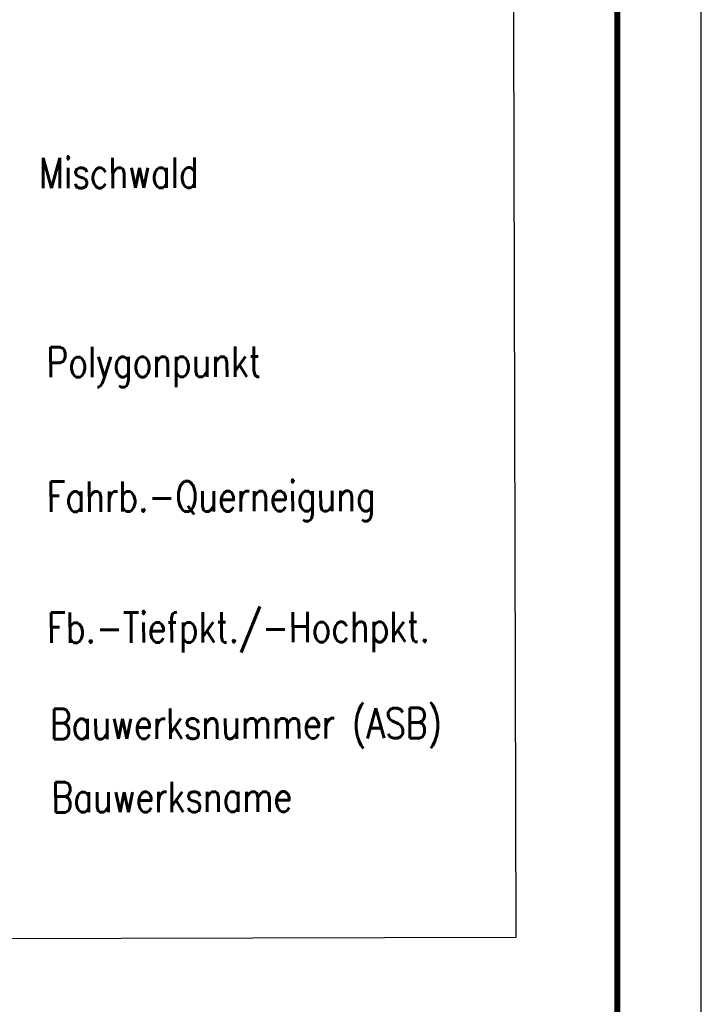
# Model space of a CAD drawing. Extents: x 0 to 1135, y 0 to 420.
# Tile 97 of 116: x 1094 to 1135, y 113 to 172. Entities that reach past the tile are written whole.
import ezdxf

# ---------------------------------------------------------------- set-up
doc = ezdxf.new("R2010")
doc.units = 0
doc.header["$LTSCALE"] = 2
doc.header["$MEASUREMENT"] = 0
doc.linetypes.add('AUSGEZOGEN', pattern=[0])
for name, color, linetype in [('FBRTOP', 8, 'AUSGEZOGEN'), ('LEGENDE', 7, 'AUSGEZOGEN'), ('RAHMEN', 250, 'AUSGEZOGEN')]:
    doc.layers.add(name, color=color, linetype=linetype)
doc.styles.add('ROMANS', font='romans.shx', dxfattribs={"width": 0.8})

msp = doc.modelspace()

# ---------------------------------------------------------------- linework, layer by layer
at = {"layer": 'FBRTOP', "const_width": 0.5}
for points in [[(778.203, 222.125, 0.000004), (815.608, 224.799, -0.000002), (853.013, 227.472, -0.000001), (902.886, 231.036, 0.000001), (950, 234.403, 0.000002)], [(778.488, 218.136, 0.000004), (815.893, 220.809, -0.000002), (853.298, 223.482, -0.000001), (903.171, 227.046, 0.000001), (950, 230.392, 0.000002)], [(703.395, 216.78, -0.000001), (715.863, 217.671, 0.000009)], [(703.68, 212.79, -0.000001), (716.148, 213.681, 0.000009)]]:
    msp.add_lwpolyline(points, format="xyb", dxfattribs=at)
at = {"layer": 'LEGENDE'}
msp.add_lwpolyline([(1029.982, 117.15), (1123.993, 117.392), (1123.556, 287.54), (1029.545, 287.299)], close=True, dxfattribs=at)
at = {"layer": 'RAHMEN'}
msp.add_line((1135, 0), (1135, 420), dxfattribs=at)
at = {"layer": 'RAHMEN', "const_width": 0.35}
msp.add_lwpolyline([(25, 5), (1130, 5), (1130, 415), (25, 415), (25, 5)], dxfattribs=at)

# ---------------------------------------------------------------- texts
at = {"layer": 'LEGENDE', "style": 'ROMANS', "width": 0.8}
for s, p in [('Mischwald', (1095.599, 161.953)), ('Polygonpunkt', (1096.043, 150.702)), ('Fahrb.-Querneigung', (1096.063, 142.695)), ('Fb.-Tiefpkt./-Hochpkt.', (1096.083, 134.896)), ('Bauwerksnummer (ASB)', (1096.253, 129.169)), ('Bauwerksname', (1096.343, 124.811))]:
    msp.add_text(s, height=1.8, rotation=0.14716, dxfattribs=at).set_placement(p)

doc.saveas('drawing.dxf')
